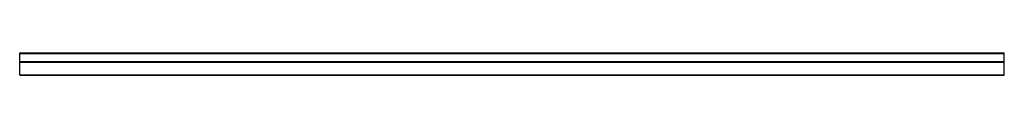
# Model space of a CAD drawing. Header units: millimetres. Extents: x 0 to 3500, y -79 to 0.
import ezdxf

# ---------------------------------------------------------------- set-up
doc = ezdxf.new("R2010")
doc.units = ezdxf.units.MM
doc.header["$LTSCALE"] = 10
doc.linetypes.add('ALLCAD_Strich', pattern=[0.2, 0.15, -0.05])
doc.layers.add('BESCH_KONT_sich_schn_ansi_2d', color=40, linetype='Continuous')

msp = doc.modelspace()

# ---------------------------------------------------------------- linework, layer by layer
at = {"layer": 'BESCH_KONT_sich_schn_ansi_2d', "linetype": 'ALLCAD_Strich', "extrusion": (0, 1, -2e-16)}
for p, q in [((0, -79, 15.5), (0, 0, 15.5)), ((0, 0, 15.5), (3500, 0, 15.5)), ((3500, -79, 15.5), (3500, 0, 15.5)), ((0, -1, 15.5), (3500, -1, 15.5)), ((0, -2, 15.5), (3500, -2, 15.5)), ((0, -31, 15.5), (3500, -31, 15.5)), ((0, -32, 15.5), (3500, -32, 15.5)), ((0, -33, 15.5), (3500, -33, 15.5)), ((0, -78, 15.5), (0, -78, 15.5)), ((0, -78, 15.5), (0, -78, 15.5)), ((0, -78, 15.5), (0, -78, 15.5)), ((0, -78, 15.5), (0, -78, 15.5)), ((0, -78, 15.5), (0, -78, 15.5)), ((0, -78, 15.5), (0, -78, 15.5)), ((0, -78, 15.5), (0, -78, 15.5)), ((0, -78, 15.5), (0, -78, 15.5)), ((0, -78, 15.5), (0, -78, 15.5)), ((0, -78, 15.5), (0, -78, 15.5)), ((0, -78, 15.5), (0, -78, 15.5)), ((0, -78, 15.5), (0, -78, 15.5)), ((0, -78, 15.5), (0, -78, 15.5)), ((0, -78, 15.5), (0, -78, 15.5)), ((0, -78, 15.5), (0, -78, 15.5)), ((0, -78, 15.5), (0, -78, 15.5)), ((0, -78, 15.5), (0, -78, 15.5)), ((0, -78, 15.5), (0, -78, 15.5)), ((0, -78, 15.5), (0, -78, 15.5)), ((0, -78, 15.5), (0, -78, 15.5)), ((0, -78, 15.5), (0, -78, 15.5)), ((0, -78, 15.5), (0, -78, 15.5)), ((0, -78, 15.5), (0, -78, 15.5)), ((0, -78, 15.5), (0, -78, 15.5)), ((0, -78, 15.5), (0, -78, 15.5)), ((0, -78, 15.5), (0, -78, 15.5)), ((0, -78, 15.5), (0, -78, 15.5)), ((0, -78, 15.5), (0, -78, 15.5)), ((0, -78, 15.5), (3500, -78, 15.5)), ((0, -78, 15.5), (0, -78, 15.5)), ((0, -78, 15.5), (0, -78, 15.5)), ((0, -78, 15.5), (0, -78, 15.5)), ((0, -78, 15.5), (0, -78, 15.5)), ((0, -78, 15.5), (0, -78, 15.5)), ((0, -78, 15.5), (0, -78, 15.5)), ((0, -78, 15.5), (0, -78, 15.5)), ((0, -78, 15.5), (0, -78, 15.5)), ((0, -78, 15.5), (0, -78, 15.5)), ((0, -78, 15.5), (0, -78, 15.5)), ((0, -78, 15.5), (0, -78, 15.5)), ((0, -79, 15.5), (3500, -79, 15.5))]:
    msp.add_line(p, q, dxfattribs=at)

doc.saveas('drawing.dxf')
